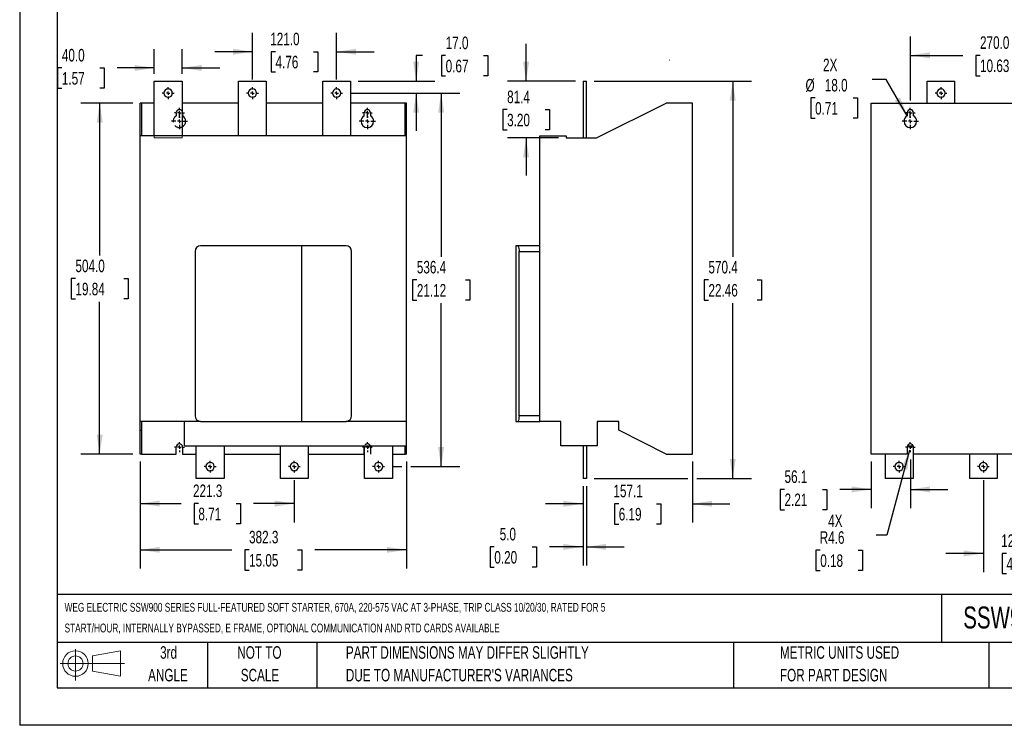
# Model space of a CAD drawing. Header units: millimetres. Extents: x 0 to 2375, y 0 to 1835.
# Tile 1 of 3: x 0 to 1414, y 0 to 1013. Entities that reach past the tile are written whole.
import ezdxf

# ---------------------------------------------------------------- set-up
doc = ezdxf.new("R2010")
doc.units = ezdxf.units.MM
doc.header["$LTSCALE"] = 8.5
doc.linetypes.add('CENTERX2', pattern=[20.32, 12.7, -2.54, 2.54, -2.54])
doc.linetypes.add('HIDDEN', pattern=[1.905, 1.27, -0.635])
for name, color, linetype in [('CENTER', 40, 'CENTERX2'), ('HIDDEN', 102, 'HIDDEN'), ('SLD-DEFPOINTS', 7, 'Continuous')]:
    doc.layers.add(name, color=color, linetype=linetype)
doc.layers.add('DIMENSIONS', color=140, linetype='Continuous', lineweight=25)
doc.layers.add('TEXT', color=140, linetype='Continuous', lineweight=25)
doc.styles.add('SLDTEXTSTYLE0', font='TXT', dxfattribs={"width": 0.7})
doc.dimstyles.new('SLDDIMSTYLE0', dxfattribs={"dimtxt": 18.343066, "dimasz": 28.067, "dimexe": 0, "dimexo": 0.0625, "dimgap": 4.585767, "dimtad": 0, "dimtih": 1, "dimtoh": 1, "dimrnd": 1e-09, "dimzin": 4, "dimdsep": 46, "dimtxsty": 'SLDTEXTSTYLE0', "dimsah": 1, "dimcen": 0.09, "dimadec": 0, "dimazin": 1, "dimtfac": 1, "dimtmove": 0, "dimatfit": 0, "dimfxl": 0, "dimfrac": 2, "dimtolj": 1, "dimtzin": 12, "dimarcsym": 0})
doc.dimstyles.new('SLDDIMSTYLE1', dxfattribs={"dimtxt": 18.343066, "dimasz": 28.067, "dimexe": 0, "dimexo": 0.0625, "dimgap": 4.585767, "dimtad": 0, "dimtih": 1, "dimtoh": 1, "dimrnd": 1e-09, "dimzin": 4, "dimdsep": 46, "dimtxsty": 'SLDTEXTSTYLE0', "dimsah": 1, "dimcen": 0.09, "dimadec": 0, "dimazin": 1, "dimtfac": 1, "dimtofl": 0, "dimtmove": 0, "dimatfit": 3, "dimfxl": 0, "dimfrac": 2, "dimtolj": 1, "dimtzin": 12, "dimarcsym": 0})
doc.dimstyles.new('SLDDIMSTYLE2', dxfattribs={"dimtxt": 18.343066, "dimasz": 28.067, "dimexe": 0, "dimexo": 0.0625, "dimgap": 4.585767, "dimtad": 0, "dimtih": 1, "dimtoh": 1, "dimrnd": 1e-09, "dimzin": 12, "dimdsep": 46, "dimtxsty": 'SLDTEXTSTYLE0', "dimsah": 1, "dimcen": 0.09, "dimadec": 0, "dimazin": 3, "dimtfac": 1, "dimtofl": 0, "dimtmove": 0, "dimatfit": 3, "dimfxl": 0, "dimfrac": 2, "dimtolj": 1, "dimtzin": 12, "dimarcsym": 0})
doc.dimstyles.new('SLDDIMSTYLE3', dxfattribs={"dimtxt": 18.343066, "dimasz": 28.067, "dimexe": 0, "dimexo": 0.0625, "dimgap": 4.585767, "dimtad": 0, "dimtih": 1, "dimtoh": 1, "dimrnd": 1e-09, "dimzin": 12, "dimdsep": 46, "dimtxsty": 'SLDTEXTSTYLE0', "dimsah": 1, "dimcen": 0.09, "dimadec": 0, "dimazin": 3, "dimtfac": 1, "dimtmove": 0, "dimatfit": 0, "dimfxl": 0, "dimfrac": 2, "dimtolj": 1, "dimtzin": 12, "dimarcsym": 0})
doc.dimstyles.new('SLDDIMSTYLE4', dxfattribs={"dimtxt": 18.343066, "dimasz": 28.067, "dimexe": 0, "dimexo": 0.0625, "dimgap": 4.585767, "dimtad": 0, "dimtih": 1, "dimtoh": 1, "dimrnd": 1e-09, "dimzin": 12, "dimdsep": 46, "dimtxsty": 'SLDTEXTSTYLE0', "dimsah": 1, "dimcen": 0, "dimadec": 0, "dimazin": 3, "dimtfac": 1, "dimtofl": 0, "dimtmove": 0, "dimatfit": 3, "dimfxl": 0, "dimfrac": 2, "dimtolj": 1, "dimtzin": 12, "dimarcsym": 0})
doc.dimstyles.new('SLDDIMSTYLE5', dxfattribs={"dimtxt": 18.343066, "dimasz": 28.067, "dimexe": 0, "dimexo": 0.0625, "dimgap": 4.585767, "dimtad": 0, "dimtih": 1, "dimtoh": 1, "dimrnd": 1e-09, "dimzin": 4, "dimdsep": 46, "dimtxsty": 'SLDTEXTSTYLE0', "dimsah": 1, "dimcen": 0, "dimadec": 0, "dimazin": 1, "dimtfac": 1, "dimtofl": 0, "dimtmove": 0, "dimatfit": 3, "dimfxl": 0, "dimfrac": 2, "dimtolj": 1, "dimtzin": 12, "dimarcsym": 0})

# ---------------------------------------------------------------- blocks, each defined once
blk = doc.blocks.new('Block11')
at = {"color": 7, "linetype": 'Continuous', "lineweight": 18}
for p, q in [((22, 45.1), (22, 0)), ((46.6, 35.4), (86.5, 42.8)), ((86.5, 42.8), (86.5, 6.2)), ((46.6, 13.6), (46.6, 35.4)), ((0, 24.5), (92.4, 24.5)), ((46.6, 13.6), (86.5, 6.2))]:
    blk.add_line(p, q, dxfattribs=at)
for radius in [18.3, 10.9]:
    blk.add_circle((22, 24.5), radius, dxfattribs=at)
blk = doc.blocks.new('Block12')
at = {"layer": 'SLD-DEFPOINTS'}
blk.add_blockref('Block11', (0, 0), dxfattribs=at)
blk = doc.blocks.new('SW_NOTE_0')
at = {"layer": 'TEXT', "color": 0, "linetype": 'CENTERX2', "lineweight": 18, "char_height": 12.689, "attachment_point": 1, "style": 'SLDTEXTSTYLE0'}
for s, insert in [('WEG ELECTRIC SSW900 SERIES FULL-FEATURED SOFT STARTER, 670A, 220-575 VAC AT 3-PHASE, TRIP CLASS 10/20/30, RATED FOR 5', (0, 16.4)), ('START/HOUR, INTERNALLY BYPASSED, E FRAME, OPTIONAL COMMUNICATION AND RTD CARDS AVAILABLE', (0, -13.3))]:
    blk.add_mtext(s, dxfattribs=dict(at, insert=insert))
blk = doc.blocks.new('SW_NOTE_0_3')
at = {"layer": 'TEXT', "color": 0, "linetype": 'CENTERX2', "lineweight": 18, "char_height": 17.992, "attachment_point": 1, "style": 'SLDTEXTSTYLE0'}
for s, insert in [('PART DIMENSIONS MAY DIFFER SLIGHTLY', (0, 23.2)), ("DUE TO MANUFACTURER'S VARIANCES", (0, -9.3))]:
    blk.add_mtext(s, dxfattribs=dict(at, insert=insert))
blk = doc.blocks.new('SW_NOTE_0_4')
at = {"layer": 'TEXT', "color": 0, "linetype": 'CENTERX2', "lineweight": 18, "char_height": 17.99, "attachment_point": 2, "style": 'SLDTEXTSTYLE0'}
for s, insert in [('NOT TO', (44.7, 23.2)), ('SCALE', (45.5, -9.3))]:
    blk.add_mtext(s, dxfattribs=dict(at, insert=insert))
blk = doc.blocks.new('SW_NOTE_0_5')
at = {"layer": 'TEXT', "color": 0, "linetype": 'CENTERX2', "lineweight": 18, "char_height": 17.99, "attachment_point": 2, "style": 'SLDTEXTSTYLE0'}
for s, insert in [('3rd', (19.7, 23.2)), ('ANGLE', (18.8, -9.3))]:
    blk.add_mtext(s, dxfattribs=dict(at, insert=insert))
blk = doc.blocks.new('SW_NOTE_0_6')
at = {"layer": 'TEXT', "color": 0, "linetype": 'CENTERX2', "lineweight": 18, "char_height": 17.992, "attachment_point": 1, "style": 'SLDTEXTSTYLE0'}
for s, insert in [('METRIC UNITS USED', (0, 23.2)), ('FOR PART DESIGN', (0, -9.3))]:
    blk.add_mtext(s, dxfattribs=dict(at, insert=insert))
blk = doc.blocks.new('_D')
at = {"layer": 'DIMENSIONS'}
for p, q in [((193.3, 935.7), (193.3, 971.1)), ((233.3, 935.7), (233.3, 971.1)), ((60.6, 944.1), (54.4, 944.1)), ((54.4, 944.1), (54.4, 914.9)), ((115.1, 944.1), (121.2, 944.1)), ((121.2, 944.1), (121.2, 914.9)), ((193.3, 944.1), (139.9, 944.1)), ((233.3, 944.1), (287.3, 944.1)), ((54.4, 914.9), (60.6, 914.9)), ((121.2, 914.9), (115.1, 914.9))]:
    blk.add_line(p, q, dxfattribs=at)
for points in [[(193.3, 944.1), (165.2, 948.4), (165.2, 939.8)], [(233.3, 944.1), (261.3, 939.8), (261.3, 948.4)]]:
    blk.add_solid(points, dxfattribs=at)
at = {"layer": 'DIMENSIONS', "char_height": 17.99, "attachment_point": 1, "style": 'SLDTEXTSTYLE0'}
for s, insert in [('40.0', (60.6, 971.4)), ('1.57', (60.6, 938.1))]:
    blk.add_mtext(s, dxfattribs=dict(at, insert=insert))
blk = doc.blocks.new('_D_1')
at = {"layer": 'DIMENSIONS'}
for p, q in [((162.5, 893.5), (88, 893.5)), ((114.9, 893.5), (114.9, 674.8)), ((80.1, 641.5), (73.9, 641.5)), ((73.9, 641.5), (73.9, 612.4)), ((149.8, 641.5), (156, 641.5)), ((156, 641.5), (156, 612.4)), ((73.9, 612.4), (80.1, 612.4)), ((114.9, 389.5), (114.9, 608.3)), ((156, 612.4), (149.8, 612.4)), ((162.5, 389.5), (88, 389.5))]:
    blk.add_line(p, q, dxfattribs=at)
for points in [[(114.9, 893.5), (110.6, 865.5), (119.3, 865.5)], [(114.9, 389.5), (119.3, 417.6), (110.6, 417.6)]]:
    blk.add_solid(points, dxfattribs=at)
at = {"layer": 'DIMENSIONS', "char_height": 17.99, "attachment_point": 1, "style": 'SLDTEXTSTYLE0'}
for s, insert in [('504.0', (80.1, 668.8)), ('19.84', (80.1, 635.6))]:
    blk.add_mtext(s, dxfattribs=dict(at, insert=insert))
blk = doc.blocks.new('_D_2')
at = {"layer": 'DIMENSIONS'}
for p, q in [((173.3, 378.7), (173.3, 225)), ((555.5, 378.7), (555.5, 225)), ((173.3, 252), (304.7, 252)), ((329.5, 252), (323.4, 252)), ((323.4, 252), (323.4, 222.8)), ((399.3, 252), (405.4, 252)), ((405.4, 252), (405.4, 222.8)), ((555.5, 252), (424.1, 252)), ((323.4, 222.8), (329.5, 222.8)), ((405.4, 222.8), (399.3, 222.8))]:
    blk.add_line(p, q, dxfattribs=at)
for points in [[(173.3, 252), (201.3, 247.7), (201.3, 256.3)], [(555.5, 252), (527.5, 256.3), (527.5, 247.7)]]:
    blk.add_solid(points, dxfattribs=at)
at = {"layer": 'DIMENSIONS', "char_height": 17.99, "attachment_point": 1, "style": 'SLDTEXTSTYLE0'}
for s, insert in [('382.3', (329.5, 279.3)), ('15.05', (329.5, 246))]:
    blk.add_mtext(s, dxfattribs=dict(at, insert=insert))
blk = doc.blocks.new('_D_3')
at = {"layer": 'DIMENSIONS'}
for p, q in [((474.6, 907.9), (632.4, 907.9)), ((605.4, 907.9), (605.4, 673)), ((570.5, 639.7), (564.3, 639.7)), ((564.3, 639.7), (564.3, 610.6)), ((640.3, 639.7), (646.4, 639.7)), ((646.4, 639.7), (646.4, 610.6)), ((564.3, 610.6), (570.5, 610.6)), ((646.4, 610.6), (640.3, 610.6)), ((605.4, 371.5), (605.4, 606.5)), ((534.9, 371.5), (549.1, 371.5)), ((562, 371.5), (632.4, 371.5))]:
    blk.add_line(p, q, dxfattribs=at)
for points in [[(605.4, 907.9), (601.1, 879.9), (609.7, 879.9)], [(605.4, 371.5), (609.7, 399.6), (601.1, 399.6)]]:
    blk.add_solid(points, dxfattribs=at)
at = {"layer": 'DIMENSIONS', "char_height": 17.99, "attachment_point": 1, "style": 'SLDTEXTSTYLE0'}
for s, insert in [('536.4', (570.5, 667)), ('21.12', (570.5, 633.8))]:
    blk.add_mtext(s, dxfattribs=dict(at, insert=insert))
blk = doc.blocks.new('_D_4')
at = {"layer": 'DIMENSIONS'}
for p, q in [((334.3, 927.3), (334.3, 994.4)), ((455.3, 927.3), (455.3, 994.4)), ((334.3, 967.4), (280.3, 967.4)), ((367.5, 967.4), (361.4, 967.4)), ((361.4, 967.4), (361.4, 938.3)), ((422, 967.4), (428.2, 967.4)), ((428.2, 967.4), (428.2, 938.3)), ((455.3, 967.4), (509.3, 967.4)), ((361.4, 938.3), (367.5, 938.3)), ((428.2, 938.3), (422, 938.3))]:
    blk.add_line(p, q, dxfattribs=at)
for points in [[(334.3, 967.4), (306.2, 971.7), (306.2, 963.1)], [(455.3, 967.4), (483.3, 963.1), (483.3, 971.7)]]:
    blk.add_solid(points, dxfattribs=at)
at = {"layer": 'DIMENSIONS', "char_height": 17.99, "attachment_point": 1, "style": 'SLDTEXTSTYLE0'}
for s, insert in [('121.0', (359.9, 994.7)), ('4.76', (367.5, 961.5))]:
    blk.add_mtext(s, dxfattribs=dict(at, insert=insert))
blk = doc.blocks.new('_D_5')
at = {"layer": 'DIMENSIONS'}
for p, q in [((578.8, 961.8), (569.5, 961.8)), ((569.5, 961.8), (569.5, 924.9)), ((611.9, 961.8), (605.7, 961.8)), ((605.7, 961.8), (605.7, 932.6)), ((666.4, 961.8), (672.5, 961.8)), ((672.5, 961.8), (672.5, 932.6)), ((486.1, 924.9), (596.5, 924.9)), ((605.7, 932.6), (611.9, 932.6)), ((672.5, 932.6), (666.4, 932.6)), ((474.6, 907.9), (596.5, 907.9)), ((569.5, 907.9), (569.5, 854))]:
    blk.add_line(p, q, dxfattribs=at)
for points in [[(569.5, 924.9), (573.8, 953), (565.2, 953)], [(569.5, 907.9), (565.2, 879.9), (573.8, 879.9)]]:
    blk.add_solid(points, dxfattribs=at)
at = {"layer": 'DIMENSIONS', "char_height": 17.99, "attachment_point": 1, "style": 'SLDTEXTSTYLE0'}
for s, insert in [('17.0', (611.9, 989.1)), ('0.67', (611.9, 955.8))]:
    blk.add_mtext(s, dxfattribs=dict(at, insert=insert))
blk = doc.blocks.new('_D_6')
at = {"layer": 'DIMENSIONS'}
for p, q in [((173.3, 378.7), (173.3, 291.5)), ((394.5, 352.2), (394.5, 291.5)), ((173.3, 318.5), (231.8, 318.5)), ((256.7, 318.5), (250.5, 318.5)), ((250.5, 318.5), (250.5, 289.3)), ((311.2, 318.5), (317.3, 318.5)), ((317.3, 318.5), (317.3, 289.3)), ((394.5, 318.5), (336, 318.5)), ((250.5, 289.3), (256.7, 289.3)), ((317.3, 289.3), (311.2, 289.3))]:
    blk.add_line(p, q, dxfattribs=at)
for points in [[(173.3, 318.5), (201.3, 314.1), (201.3, 322.8)], [(394.5, 318.5), (366.5, 322.8), (366.5, 314.1)]]:
    blk.add_solid(points, dxfattribs=at)
at = {"layer": 'DIMENSIONS', "char_height": 17.99, "attachment_point": 1, "style": 'SLDTEXTSTYLE0'}
for s, insert in [('221.3', (249, 345.8)), ('8.71', (256.7, 312.5))]:
    blk.add_mtext(s, dxfattribs=dict(at, insert=insert))
blk = doc.blocks.new('SW_CENTERMARKSYMBOL_0')
at = {"layer": 'CENTER', "color": 0}
for p, q in [((-5.08, 0), (-7.14, 0)), ((0, 0), (-2.54, 0)), ((0, 5.08), (0, 7.14)), ((0, 0), (0, 2.54)), ((0, 0), (0, -2.54)), ((0, 0), (2.54, 0)), ((5.08, 0), (7.14, 0)), ((0, -5.08), (0, -7.14))]:
    blk.add_line(p, q, dxfattribs=at)
blk = doc.blocks.new('SW_CENTERMARKSYMBOL_1')
at = {"layer": 'CENTER', "color": 0}
for p, q in [((-5.08, 0), (-11.54, 0)), ((0, 0), (-2.54, 0)), ((0, 5.08), (0, 11.54)), ((0, 0), (0, 2.54)), ((0, 0), (0, -2.54)), ((0, 0), (2.54, 0)), ((5.08, 0), (11.54, 0)), ((0, -5.08), (0, -11.54))]:
    blk.add_line(p, q, dxfattribs=at)
blk = doc.blocks.new('SW_CENTERMARKSYMBOL_2')
at = {"layer": 'CENTER', "color": 0}
for p, q in [((-5.08, 0), (-8.54, 0)), ((0, 0), (-2.54, 0)), ((0, 5.08), (0, 8.54)), ((0, 0), (0, 2.54)), ((0, 0), (0, -2.54)), ((0, 0), (2.54, 0)), ((5.08, 0), (8.54, 0)), ((0, -5.08), (0, -8.54))]:
    blk.add_line(p, q, dxfattribs=at)
blk = doc.blocks.new('SW_CENTERMARKSYMBOL_3')
at = {"layer": 'CENTER', "color": 0}
for p, q in [((-5.08, 0), (-8.54, 0)), ((0, 0), (-2.54, 0)), ((0, 5.08), (0, 8.54)), ((0, 0), (0, 2.54)), ((0, 0), (0, -2.54)), ((0, 0), (2.54, 0)), ((5.08, 0), (8.54, 0)), ((0, -5.08), (0, -8.54))]:
    blk.add_line(p, q, dxfattribs=at)
blk = doc.blocks.new('SW_CENTERMARKSYMBOL_4')
at = {"layer": 'CENTER', "color": 0}
for p, q in [((-5.08, 0), (-8.54, 0)), ((0, 0), (-2.54, 0)), ((0, 5.08), (0, 8.54)), ((0, 0), (0, 2.54)), ((0, 0), (0, -2.54)), ((0, 0), (2.54, 0)), ((5.08, 0), (8.54, 0)), ((0, -5.08), (0, -8.54))]:
    blk.add_line(p, q, dxfattribs=at)
blk = doc.blocks.new('SW_CENTERMARKSYMBOL_5')
at = {"layer": 'CENTER', "color": 0}
for p, q in [((-5.08, 0), (-7.14, 0)), ((0, 0), (-2.54, 0)), ((0, 5.08), (0, 7.14)), ((0, 0), (0, 2.54)), ((0, 0), (0, -2.54)), ((0, 0), (2.54, 0)), ((5.08, 0), (7.14, 0)), ((0, -5.08), (0, -7.14))]:
    blk.add_line(p, q, dxfattribs=at)
blk = doc.blocks.new('SW_CENTERMARKSYMBOL_6')
at = {"layer": 'CENTER', "color": 0}
for p, q in [((-5.08, 0), (-8.54, 0)), ((0, 0), (-2.54, 0)), ((0, 5.08), (0, 8.54)), ((0, 0), (0, 2.54)), ((0, 0), (0, -2.54)), ((0, 0), (2.54, 0)), ((5.08, 0), (8.54, 0)), ((0, -5.08), (0, -8.54))]:
    blk.add_line(p, q, dxfattribs=at)
blk = doc.blocks.new('SW_CENTERMARKSYMBOL_7')
at = {"layer": 'CENTER', "color": 0}
for p, q in [((-5.08, 0), (-8.54, 0)), ((0, 0), (-2.54, 0)), ((0, 5.08), (0, 8.54)), ((0, 0), (0, 2.54)), ((0, 0), (0, -2.54)), ((0, 0), (2.54, 0)), ((5.08, 0), (8.54, 0)), ((0, -5.08), (0, -8.54))]:
    blk.add_line(p, q, dxfattribs=at)
blk = doc.blocks.new('SW_CENTERMARKSYMBOL_8')
at = {"layer": 'CENTER', "color": 0}
for p, q in [((-5.08, 0), (-8.54, 0)), ((0, 0), (-2.54, 0)), ((0, 5.08), (0, 8.54)), ((0, 0), (0, 2.54)), ((0, 0), (0, -2.54)), ((0, 0), (2.54, 0)), ((5.08, 0), (8.54, 0)), ((0, -5.08), (0, -8.54))]:
    blk.add_line(p, q, dxfattribs=at)
blk = doc.blocks.new('SW_CENTERMARKSYMBOL_9')
at = {"layer": 'CENTER', "color": 0}
for p, q in [((-5.08, 0), (-11.54, 0)), ((0, 0), (-2.54, 0)), ((0, 5.08), (0, 11.54)), ((0, 0), (0, 2.54)), ((0, 0), (0, -2.54)), ((0, 0), (2.54, 0)), ((5.08, 0), (11.54, 0)), ((0, -5.08), (0, -11.54))]:
    blk.add_line(p, q, dxfattribs=at)
blk = doc.blocks.new('SW_CENTERMARKSYMBOL_10')
at = {"layer": 'CENTER', "color": 0}
for p, q in [((-5.08, 0), (-7.14, 0)), ((0, 0), (-2.54, 0)), ((0, 5.08), (0, 7.14)), ((0, 0), (0, 2.54)), ((0, 0), (0, -2.54)), ((0, 0), (2.54, 0)), ((5.08, 0), (7.14, 0)), ((0, -5.08), (0, -7.14))]:
    blk.add_line(p, q, dxfattribs=at)
blk = doc.blocks.new('SW_CENTERMARKSYMBOL_11')
at = {"layer": 'CENTER', "color": 0}
for p, q in [((-5.08, 0), (-7.14, 0)), ((0, 0), (-2.54, 0)), ((0, 5.08), (0, 7.14)), ((0, 0), (0, 2.54)), ((0, 0), (0, -2.54)), ((0, 0), (2.54, 0)), ((5.08, 0), (7.14, 0)), ((0, -5.08), (0, -7.14))]:
    blk.add_line(p, q, dxfattribs=at)
blk = doc.blocks.new('_D_7')
at = {"layer": 'DIMENSIONS'}
for p, q in [((966.3, 378.7), (966.3, 291.2)), ((809.2, 343.7), (809.2, 291.2)), ((809.2, 318.2), (755.2, 318.2)), ((860.5, 318.2), (854.3, 318.2)), ((854.3, 318.2), (854.3, 289)), ((915, 318.2), (921.2, 318.2)), ((921.2, 318.2), (921.2, 289)), ((966.3, 318.2), (1020.3, 318.2)), ((854.3, 289), (860.5, 289)), ((921.2, 289), (915, 289))]:
    blk.add_line(p, q, dxfattribs=at)
for points in [[(809.2, 318.2), (781.1, 322.5), (781.1, 313.9)], [(966.3, 318.2), (994.4, 313.9), (994.4, 322.5)]]:
    blk.add_solid(points, dxfattribs=at)
at = {"layer": 'DIMENSIONS', "char_height": 17.99, "attachment_point": 1, "style": 'SLDTEXTSTYLE0'}
for s, insert in [('157.1', (852.9, 345.5)), ('6.19', (860.5, 312.2))]:
    blk.add_mtext(s, dxfattribs=dict(at, insert=insert))
blk = doc.blocks.new('_D_8')
at = {"layer": 'DIMENSIONS'}
for p, q in [((825, 924.9), (1051.3, 924.9)), ((1024.3, 924.9), (1024.3, 673)), ((989.4, 639.7), (983.3, 639.7)), ((983.3, 639.7), (983.3, 610.6)), ((1059.2, 639.7), (1065.4, 639.7)), ((1065.4, 639.7), (1065.4, 610.6)), ((983.3, 610.6), (989.4, 610.6)), ((1065.4, 610.6), (1059.2, 610.6)), ((1024.3, 354.5), (1024.3, 606.5)), ((825, 354.5), (959.8, 354.5)), ((972.8, 354.5), (1051.3, 354.5))]:
    blk.add_line(p, q, dxfattribs=at)
for points in [[(1024.3, 924.9), (1020, 896.9), (1028.6, 896.9)], [(1024.3, 354.5), (1028.6, 382.6), (1020, 382.6)]]:
    blk.add_solid(points, dxfattribs=at)
at = {"layer": 'DIMENSIONS', "char_height": 17.99, "attachment_point": 1, "style": 'SLDTEXTSTYLE0'}
for s, insert in [('570.4', (989.4, 667)), ('22.46', (989.4, 633.8))]:
    blk.add_mtext(s, dxfattribs=dict(at, insert=insert))
blk = doc.blocks.new('_D_9')
at = {"layer": 'DIMENSIONS'}
for p, q in [((727.4, 924.9), (727.4, 978.9)), ((798.4, 924.9), (700.5, 924.9)), ((700.2, 884.2), (694, 884.2)), ((694, 884.2), (694, 855.1)), ((754.7, 884.2), (760.9, 884.2)), ((760.9, 884.2), (760.9, 855.1)), ((694, 855.1), (700.2, 855.1)), ((760.9, 855.1), (754.7, 855.1)), ((774, 843.5), (700.5, 843.5)), ((727.4, 843.5), (727.4, 789.6))]:
    blk.add_line(p, q, dxfattribs=at)
for points in [[(727.4, 924.9), (731.8, 953), (723.1, 953)], [(727.4, 843.5), (723.1, 815.5), (731.8, 815.5)]]:
    blk.add_solid(points, dxfattribs=at)
at = {"layer": 'DIMENSIONS', "char_height": 17.99, "attachment_point": 1, "style": 'SLDTEXTSTYLE0'}
for s, insert in [('81.4', (700.2, 911.5)), ('3.20', (700.2, 878.3))]:
    blk.add_mtext(s, dxfattribs=dict(at, insert=insert))
blk = doc.blocks.new('_D_10')
at = {"layer": 'DIMENSIONS'}
for p, q in [((809.2, 343.7), (809.2, 229.3)), ((814.2, 343.7), (814.2, 229.3)), ((681.8, 256.3), (675.7, 256.3)), ((675.7, 256.3), (675.7, 227.1)), ((736.4, 256.3), (742.5, 256.3)), ((742.5, 256.3), (742.5, 227.1)), ((809.2, 256.3), (761.2, 256.3)), ((814.2, 256.3), (868.2, 256.3)), ((675.7, 227.1), (681.8, 227.1)), ((742.5, 227.1), (736.4, 227.1))]:
    blk.add_line(p, q, dxfattribs=at)
for points in [[(809.2, 256.3), (781.1, 260.6), (781.1, 251.9)], [(814.2, 256.3), (842.3, 251.9), (842.3, 260.6)]]:
    blk.add_solid(points, dxfattribs=at)
at = {"layer": 'DIMENSIONS', "char_height": 17.99, "attachment_point": 1, "style": 'SLDTEXTSTYLE0'}
for s, insert in [('5.0', (689.5, 283.6)), ('0.20', (681.8, 250.3))]:
    blk.add_mtext(s, dxfattribs=dict(at, insert=insert))
blk = doc.blocks.new('_D_14')
at = {"layer": 'DIMENSIONS'}
for p, q in [((1279.4, 897.5), (1279.4, 989.2)), ((1549.4, 897.5), (1549.4, 989.2)), ((1279.4, 962.2), (1354.6, 962.2)), ((1379.5, 962.2), (1373.3, 962.2)), ((1373.3, 962.2), (1373.3, 933)), ((1449.2, 962.2), (1455.4, 962.2)), ((1455.4, 962.2), (1455.4, 933)), ((1549.4, 962.2), (1474.1, 962.2)), ((1373.3, 933), (1379.5, 933)), ((1455.4, 933), (1449.2, 933))]:
    blk.add_line(p, q, dxfattribs=at)
for points in [[(1279.4, 962.2), (1307.4, 957.9), (1307.4, 966.5)], [(1549.4, 962.2), (1521.3, 966.5), (1521.3, 957.9)]]:
    blk.add_solid(points, dxfattribs=at)
at = {"layer": 'DIMENSIONS', "char_height": 17.99, "attachment_point": 1, "style": 'SLDTEXTSTYLE0'}
for s, insert in [('270.0', (1379.5, 989.5)), ('10.63', (1379.5, 956.2))]:
    blk.add_mtext(s, dxfattribs=dict(at, insert=insert))
blk = doc.blocks.new('_D_18')
at = {"layer": 'DIMENSIONS'}
for p, q in [((1384.3, 352.2), (1384.3, 219.9)), ((1505.3, 352.2), (1505.3, 292.7)), ((1505.3, 279.7), (1505.3, 219.9)), ((1384.3, 246.9), (1330.3, 246.9)), ((1417.5, 246.9), (1411.3, 246.9)), ((1411.3, 246.9), (1411.3, 217.8)), ((1472, 246.9), (1478.2, 246.9)), ((1478.2, 246.9), (1478.2, 217.8)), ((1505.3, 246.9), (1559.2, 246.9)), ((1411.3, 217.8), (1417.5, 217.8)), ((1478.2, 217.8), (1472, 217.8))]:
    blk.add_line(p, q, dxfattribs=at)
for points in [[(1384.3, 246.9), (1356.2, 251.2), (1356.2, 242.6)], [(1505.3, 246.9), (1533.3, 242.6), (1533.3, 251.2)]]:
    blk.add_solid(points, dxfattribs=at)
at = {"layer": 'DIMENSIONS', "char_height": 17.99, "attachment_point": 1, "style": 'SLDTEXTSTYLE0'}
for s, insert in [('121.0', (1409.9, 274.2)), ('4.76', (1417.5, 240.9))]:
    blk.add_mtext(s, dxfattribs=dict(at, insert=insert))
blk = doc.blocks.new('_D_19')
at = {"layer": 'DIMENSIONS'}
for p, q in [((1223.3, 378.7), (1223.3, 311.8)), ((1279.4, 381.6), (1279.4, 311.8)), ((1098.7, 338.8), (1092.5, 338.8)), ((1092.5, 338.8), (1092.5, 309.7)), ((1153.2, 338.8), (1159.4, 338.8)), ((1159.4, 338.8), (1159.4, 309.7)), ((1223.3, 338.8), (1178.1, 338.8)), ((1279.4, 338.8), (1333.3, 338.8)), ((1092.5, 309.7), (1098.7, 309.7)), ((1159.4, 309.7), (1153.2, 309.7))]:
    blk.add_line(p, q, dxfattribs=at)
for points in [[(1223.3, 338.8), (1195.2, 343.1), (1195.2, 334.5)], [(1279.4, 338.8), (1307.4, 334.5), (1307.4, 343.1)]]:
    blk.add_solid(points, dxfattribs=at)
at = {"layer": 'DIMENSIONS', "char_height": 17.99, "attachment_point": 1, "style": 'SLDTEXTSTYLE0'}
for s, insert in [('56.1', (1098.7, 366.1)), ('2.21', (1098.7, 332.9))]:
    blk.add_mtext(s, dxfattribs=dict(at, insert=insert))
blk = doc.blocks.new('_D_20')
at = {"layer": 'DIMENSIONS'}
for p, q in [((1278.2, 395.1), (1245.4, 272.9)), ((1245.4, 272.9), (1230.3, 272.9)), ((1150, 251.4), (1143.8, 251.4)), ((1143.8, 251.4), (1143.8, 222.3)), ((1204.5, 251.4), (1210.6, 251.4)), ((1210.6, 251.4), (1210.6, 222.3)), ((1143.8, 222.3), (1150, 222.3)), ((1210.6, 222.3), (1204.5, 222.3))]:
    blk.add_line(p, q, dxfattribs=at)
blk.add_solid([(1278.2, 395.1), (1266.7, 369.1), (1275.1, 366.9)], dxfattribs=at)
at = {"layer": 'DIMENSIONS', "char_height": 17.99, "attachment_point": 1, "style": 'SLDTEXTSTYLE0'}
for s, insert in [('4X', (1161.4, 302.7)), ('R4.6', (1149.2, 278.7)), ('0.18', (1150, 245.5))]:
    blk.add_mtext(s, dxfattribs=dict(at, insert=insert))
blk = doc.blocks.new('_D_22')
at = {"layer": 'DIMENSIONS'}
for p, q in [((1244.7, 927.6), (1224.5, 927.6)), ((1274.9, 875.3), (1244.7, 927.6)), ((1142.6, 901), (1136.5, 901)), ((1136.5, 901), (1136.5, 871.8)), ((1197.1, 901), (1203.3, 901)), ((1203.3, 901), (1203.3, 871.8)), ((1136.5, 871.8), (1142.6, 871.8)), ((1203.3, 871.8), (1197.1, 871.8))]:
    blk.add_line(p, q, dxfattribs=at)
blk.add_solid([(1274.9, 875.3), (1264.6, 901.8), (1257.1, 897.5)], dxfattribs=at)
at = {"layer": 'DIMENSIONS', "char_height": 17.99, "attachment_point": 1, "style": 'SLDTEXTSTYLE0'}
for s, insert in [('2X', (1154, 957.4)), ('%%c', (1128.8, 928.3)), ('18.0', (1156.5, 928.3)), ('0.71', (1142.6, 895))]:
    blk.add_mtext(s, dxfattribs=dict(at, insert=insert))
blk = doc.blocks.new('SW_CENTERMARKSYMBOL_12')
at = {"layer": 'CENTER', "color": 0}
for p, q in [((-5.08, 0), (-8.54, 0)), ((0, 0), (-2.54, 0)), ((0, 5.08), (0, 8.54)), ((0, 0), (0, 2.54)), ((0, 0), (0, -2.54)), ((0, 0), (2.54, 0)), ((5.08, 0), (8.54, 0)), ((0, -5.08), (0, -8.54))]:
    blk.add_line(p, q, dxfattribs=at)
blk = doc.blocks.new('SW_CENTERMARKSYMBOL_13')
at = {"layer": 'CENTER', "color": 0}
for p, q in [((-5.08, 0), (-8.54, 0)), ((0, 0), (-2.54, 0)), ((0, 5.08), (0, 8.54)), ((0, 0), (0, 2.54)), ((0, 0), (0, -2.54)), ((0, 0), (2.54, 0)), ((5.08, 0), (8.54, 0)), ((0, -5.08), (0, -8.54))]:
    blk.add_line(p, q, dxfattribs=at)
blk = doc.blocks.new('SW_CENTERMARKSYMBOL_20')
at = {"layer": 'CENTER', "color": 0}
for p, q in [((-5.08, 0), (-8.54, 0)), ((0, 0), (-2.54, 0)), ((0, 5.08), (0, 8.54)), ((0, 0), (0, 2.54)), ((0, 0), (0, -2.54)), ((0, 0), (2.54, 0)), ((5.08, 0), (8.54, 0)), ((0, -5.08), (0, -8.54))]:
    blk.add_line(p, q, dxfattribs=at)
blk = doc.blocks.new('SW_CENTERMARKSYMBOL_21')
at = {"layer": 'CENTER', "color": 0}
for p, q in [((-5.08, 0), (-11.54, 0)), ((0, 0), (-2.54, 0)), ((0, 5.08), (0, 11.54)), ((0, 0), (0, 2.54)), ((0, 0), (0, -2.54)), ((0, 0), (2.54, 0)), ((5.08, 0), (11.54, 0)), ((0, -5.08), (0, -11.54))]:
    blk.add_line(p, q, dxfattribs=at)
blk = doc.blocks.new('SW_CENTERMARKSYMBOL_22')
at = {"layer": 'CENTER', "color": 0}
for p, q in [((-5.08, 0), (-7.14, 0)), ((0, 0), (-2.54, 0)), ((0, 5.08), (0, 7.14)), ((0, 0), (0, 2.54)), ((0, 0), (0, -2.54)), ((0, 0), (2.54, 0)), ((5.08, 0), (7.14, 0)), ((0, -5.08), (0, -7.14))]:
    blk.add_line(p, q, dxfattribs=at)
blk = doc.blocks.new('SW_CENTERMARKSYMBOL_23')
at = {"layer": 'CENTER', "color": 0}
for p, q in [((-5.08, 0), (-7.14, 0)), ((0, 0), (-2.54, 0)), ((0, 5.08), (0, 7.14)), ((0, 0), (0, 2.54)), ((0, 0), (0, -2.54)), ((0, 0), (2.54, 0)), ((5.08, 0), (7.14, 0)), ((0, -5.08), (0, -7.14))]:
    blk.add_line(p, q, dxfattribs=at)

msp = doc.modelspace()

# ---------------------------------------------------------------- linework, layer by layer
at = {"color": 7, "linetype": 'Continuous'}
for p in [(0.021, 1835.173), (2374.921, 0.023)]:
    msp.add_line(p, (0.021, 0.023), dxfattribs=at)
for p, q in [((193.279, 846.543), (193.279, 924.943)), ((193.279, 924.943), (233.279, 924.943)), ((233.279, 924.943), (233.279, 846.543)), ((314.279, 846.543), (314.279, 924.943)), ((314.279, 924.943), (354.279, 924.943)), ((354.279, 924.943), (354.279, 846.543)), ((435.279, 846.543), (435.279, 924.943)), ((435.279, 924.943), (475.279, 924.943)), ((475.279, 924.943), (475.279, 846.543)), ((809.207, 924.943), (809.207, 843.543)), ((809.207, 924.943), (814.207, 924.943)), ((814.207, 843.543), (814.207, 924.943)), ((1303.501, 924.943), (1343.501, 924.943)), ((1303.501, 893.543), (1303.501, 924.943)), ((1343.501, 893.543), (1343.501, 924.943)), ((174.879, 893.543), (173.279, 893.543)), ((173.279, 846.543), (173.279, 893.543)), ((174.879, 893.543), (174.879, 846.543)), ((193.279, 893.543), (174.879, 893.543)), ((314.279, 893.543), (233.279, 893.543)), ((435.279, 893.543), (354.279, 893.543)), ((553.929, 893.543), (475.279, 893.543)), ((553.929, 846.543), (553.929, 893.543)), ((555.529, 893.543), (553.929, 893.543)), ((555.529, 846.543), (555.529, 893.543)), ((828.807, 843.543), (928.807, 893.543)), ((966.307, 893.543), (928.807, 893.543)), ((966.307, 389.543), (966.307, 893.543)), ((1223.251, 389.543), (1223.251, 893.543)), ((1223.251, 893.543), (1605.501, 893.543)), ((234.029, 879.543), (234.029, 875.278)), ((494.829, 875.278), (494.829, 879.543)), ((504.029, 879.543), (504.029, 875.278)), ((1274.751, 879.543), (1274.751, 875.278)), ((1283.951, 875.278), (1283.951, 879.543)), ((173.279, 436.543), (173.279, 846.543)), ((555.529, 846.543), (173.279, 846.543)), ((555.529, 436.543), (555.529, 846.543)), ((747.307, 436.543), (747.307, 846.543)), ((747.307, 846.543), (784.807, 846.543)), ((784.807, 846.543), (784.807, 843.543)), ((784.807, 843.543), (828.807, 843.543)), ((251.879, 680.543), (251.879, 444.543)), ((405.047, 688.543), (259.879, 688.543)), ((405.047, 688.543), (405.047, 436.543)), ((468.879, 688.543), (405.047, 688.543)), ((476.879, 444.543), (476.879, 680.543)), ((712.852, 688.543), (712.852, 436.543)), ((715.527, 688.543), (712.852, 688.543)), ((747.307, 688.543), (715.527, 688.543)), ((717.307, 444.543), (717.307, 680.543)), ((717.307, 680.543), (747.307, 680.543)), ((747.307, 444.543), (717.307, 444.543)), ((259.879, 436.543), (173.279, 436.543)), ((173.279, 423.655), (173.279, 436.543)), ((174.879, 436.543), (174.879, 423.655)), ((236.708, 401.543), (236.708, 436.543)), ((259.879, 436.543), (405.047, 436.543)), ((405.047, 436.543), (468.879, 436.543)), ((555.529, 436.543), (468.879, 436.543)), ((555.529, 401.543), (555.529, 436.543)), ((712.852, 436.543), (715.527, 436.543)), ((715.527, 436.543), (747.307, 436.543)), ((777.307, 436.543), (747.307, 436.543)), ((777.307, 401.543), (777.307, 436.543)), ((829.582, 436.543), (829.582, 401.543)), ((860.582, 436.543), (829.582, 436.543)), ((860.582, 423.655), (860.582, 436.543)), ((173.279, 423.655), (174.879, 423.655)), ((173.279, 389.543), (173.279, 423.655)), ((174.879, 423.655), (174.879, 389.543)), ((928.807, 389.543), (860.582, 423.655)), ((224.829, 389.543), (224.829, 399.543)), ((234.029, 399.543), (234.029, 389.543)), ((236.708, 401.543), (555.529, 401.543)), ((253.529, 354.543), (253.529, 401.543)), ((293.529, 401.543), (293.529, 354.543)), ((374.529, 354.543), (374.529, 401.543)), ((414.529, 401.543), (414.529, 354.543)), ((494.829, 389.543), (494.829, 399.543)), ((495.529, 354.543), (495.529, 401.543)), ((535.529, 401.543), (535.529, 354.543)), ((553.929, 389.543), (553.929, 401.543)), ((555.529, 389.543), (555.529, 401.543)), ((829.582, 401.543), (777.307, 401.543)), ((809.207, 401.543), (809.207, 354.543)), ((814.207, 401.543), (814.207, 354.543)), ((1274.751, 399.543), (1274.751, 389.543)), ((1275.209, 401.543), (1283.494, 401.543)), ((1283.251, 401.543), (1283.251, 354.543)), ((1283.951, 389.543), (1283.951, 399.543)), ((174.879, 389.543), (173.279, 389.543)), ((174.879, 389.543), (224.829, 389.543)), ((234.029, 389.543), (253.529, 389.543)), ((293.529, 389.543), (374.529, 389.543)), ((414.529, 389.543), (494.829, 389.543)), ((535.529, 389.543), (553.929, 389.543)), ((555.529, 389.543), (553.929, 389.543)), ((928.807, 389.543), (966.307, 389.543)), ((1274.751, 389.543), (1223.251, 389.543)), ((1243.251, 389.543), (1243.251, 354.543)), ((1544.751, 389.543), (1283.951, 389.543)), ((1364.251, 389.543), (1364.251, 354.543)), ((1404.251, 389.543), (1404.251, 354.543)), ((293.529, 354.543), (253.529, 354.543)), ((414.529, 354.543), (374.529, 354.543)), ((535.529, 354.543), (495.529, 354.543)), ((814.207, 354.543), (809.207, 354.543)), ((1283.251, 354.543), (1243.251, 354.543)), ((1404.251, 354.543), (1364.251, 354.543))]:
    msp.add_line(p, q)
at = {"color": 179, "linetype": 'Continuous', "lineweight": 18}
for p, q in [((233.279, 924.943), (193.279, 924.943)), ((193.279, 924.943), (193.279, 843.543)), ((233.279, 843.543), (233.279, 924.943)), ((193.279, 843.543), (233.279, 843.543))]:
    msp.add_line(p, q, dxfattribs=at)
at = {"flags": 128}
for points in [[(715.527, 688.543), (716.074, 688.075), (716.603, 686.723), (717.027, 684.64), (717.268, 682.111), (717.307, 680.543)], [(717.307, 444.543), (717.199, 441.951), (716.897, 439.652), (716.449, 437.863), (715.916, 436.782), (715.527, 436.543)], [(494.829, 399.543), (495.015, 400.839), (495.287, 401.543)]]:
    msp.add_lwpolyline(points, dxfattribs=at)
for centre, radius, start, end in [((213.279, 907.943), 6, 0, 180), ((213.279, 907.943), 6, 180, 0), ((334.279, 907.943), 6, 0, 180), ((334.279, 907.943), 6, 180, 0), ((455.279, 907.943), 6, 0, 180), ((455.279, 907.943), 6, 180, 0), ((1323.501, 907.943), 6, 0, 180), ((1323.501, 907.943), 6, 180, 0), ((229.429, 879.543), 4.6, 0, 33.179882), ((499.429, 879.543), 4.6, 0, 180), ((1279.351, 879.543), 4.6, 0, 180), ((229.429, 867.543), 9, 295.326615, 0), ((229.429, 867.543), 9, 0, 59.262131), ((499.429, 867.543), 9, 120.737869, 180), ((499.429, 867.543), 9, 180, 0), ((499.429, 867.543), 9, 0, 59.262131), ((1279.351, 867.543), 9, 120.737869, 180), ((1279.351, 867.543), 9, 180, 0), ((1279.351, 867.543), 9, 0, 59.262131), ((259.879, 680.543), 8, 90, 180), ((468.879, 680.543), 8, 0, 90), ((259.879, 444.543), 8, 180, 270), ((468.879, 444.543), 8, 270, 0), ((229.429, 399.543), 4.6, 0, 180), ((1279.351, 399.543), 4.6, 0, 180), ((273.529, 371.543), 6, 0, 180), ((273.529, 371.543), 6, 180, 0), ((394.529, 371.543), 6, 0, 180), ((394.529, 371.543), 6, 180, 0), ((515.529, 371.543), 6, 0, 180), ((515.529, 371.543), 6, 180, 0), ((1263.251, 371.543), 6, 0, 180), ((1263.251, 371.543), 6, 180, 0), ((1384.251, 371.543), 6, 0, 180), ((1384.251, 371.543), 6, 180, 0)]:
    msp.add_arc(centre, radius, start, end)
at = {"color": 179, "linetype": 'Continuous', "lineweight": 18}
msp.add_open_spline([(933.555, 955.58), (933.555, 955.575), (933.555, 955.565), (933.555, 955.551), (933.558, 955.517), (933.567, 955.475), (933.588, 955.427), (933.612, 955.388), (933.644, 955.351), (933.682, 955.319), (933.721, 955.296), (933.748, 955.285), (933.762, 955.281), (933.765, 955.28), (933.767, 955.279), (933.769, 955.278), (933.77, 955.278), (933.771, 955.278), (933.771, 955.278), (933.772, 955.278), (933.772, 955.277), (933.773, 955.277), (933.774, 955.277), (933.775, 955.277), (933.776, 955.276), (933.777, 955.276), (933.777, 955.276), (933.777, 955.276)], degree=3, knots=[0, 0, 0, 0, 0.03115699, 0.06166345, 0.09144467, 0.25136336, 0.33894111, 0.4301017, 0.54245386, 0.65575371, 0.74967971, 0.83374739, 0.84170996, 0.84568223, 0.84970995, 0.85520595, 0.86160475, 0.86261545, 0.86448506, 0.86736926, 0.87128764, 0.88225248, 0.89740457, 0.91985904, 0.96382699, 0.98122726, 1, 1, 1, 1], dxfattribs=at)
at = {"layer": 'HIDDEN'}
for p, q in [((224.829, 879.543), (224.829, 875.278)), ((494.829, 389.543), (494.829, 399.543)), ((504.029, 399.543), (504.029, 389.543))]:
    msp.add_line(p, q, dxfattribs=at)
for centre, radius, start, end in [((229.429, 879.543), 4.6, 33.179882, 180), ((229.429, 867.543), 9, 120.737869, 295.326615), ((499.429, 399.543), 4.6, 0, 180)]:
    msp.add_arc(centre, radius, start, end, dxfattribs=at)
at = {"layer": 'TEXT'}
for p, q in [((53.975, 1781.175), (53.975, 53.975)), ((2320.925, 188.072), (53.975, 188.072)), ((1323.951, 188.072), (1323.951, 118.745)), ((2320.925, 118.745), (53.975, 118.745)), ((269.875, 118.745), (269.875, 53.975)), ((426.799, 118.745), (426.799, 53.975)), ((1025.495, 118.745), (1025.495, 53.975)), ((1392.132, 118.745), (1392.132, 53.975)), ((53.975, 53.975), (2320.925, 53.975))]:
    msp.add_line(p, q, dxfattribs=at)

# ---------------------------------------------------------------- block references
at = {"layer": 'CENTER'}
for name, p in [('SW_CENTERMARKSYMBOL_4', (213.279, 907.943)), ('SW_CENTERMARKSYMBOL_3', (334.279, 907.943)), ('SW_CENTERMARKSYMBOL_2', (455.279, 907.943)), ('SW_CENTERMARKSYMBOL_20', (1323.501, 907.943)), ('SW_CENTERMARKSYMBOL_9', (229.429, 867.543)), ('SW_CENTERMARKSYMBOL_10', (229.429, 879.543)), ('SW_CENTERMARKSYMBOL_1', (499.429, 867.543)), ('SW_CENTERMARKSYMBOL_0', (499.429, 879.543)), ('SW_CENTERMARKSYMBOL_21', (1279.351, 867.543)), ('SW_CENTERMARKSYMBOL_22', (1279.351, 879.543)), ('SW_CENTERMARKSYMBOL_5', (229.429, 399.543)), ('SW_CENTERMARKSYMBOL_11', (499.429, 399.543)), ('SW_CENTERMARKSYMBOL_23', (1279.351, 399.543)), ('SW_CENTERMARKSYMBOL_6', (273.529, 371.543)), ('SW_CENTERMARKSYMBOL_7', (394.529, 371.543)), ('SW_CENTERMARKSYMBOL_8', (515.529, 371.543)), ('SW_CENTERMARKSYMBOL_12', (1263.251, 371.543)), ('SW_CENTERMARKSYMBOL_13', (1384.251, 371.543))]:
    msp.add_blockref(name, p, dxfattribs=at)
at = {"layer": 'SLD-DEFPOINTS'}
msp.add_blockref('Block12', (58.122, 64.208), dxfattribs=at)
at = {"layer": 'TEXT', "linetype": 'CENTERX2', "lineweight": 18}
for name, p in [('SW_NOTE_0', (64.5, 159.421)), ('SW_NOTE_0_5', (194.202, 90.401)), ('SW_NOTE_0_4', (299.686, 90.401)), ('SW_NOTE_0_3', (468.514, 90.401)), ('SW_NOTE_0_6', (1092.066, 90.401))]:
    msp.add_blockref(name, p, dxfattribs=at)

# ---------------------------------------------------------------- texts
at = {"layer": 'TEXT', "linetype": 'CENTERX2', "lineweight": 18, "insert": (1355.335, 170.617), "char_height": 31.48542, "attachment_point": 1, "style": 'SLDTEXTSTYLE0'}
msp.add_mtext('SSW900E0670T5E3B', dxfattribs=at)

# ---------------------------------------------------------------- dimensions: what is measured, and where the dimension line sits
at = {"layer": 'DIMENSIONS'}
for base, p1, p2, dimstyle, picture, middle in [((455.279, 967.418), (334.279, 916.483), (455.279, 916.483), 'SLDDIMSTYLE0', '_D_4', (394.779, 967.418)), ((1549.351, 962.168), (1279.351, 886.683), (1549.351, 886.683), 'SLDDIMSTYLE1', '_D_14', (1414.351, 962.168)), ((193.279, 944.078), (233.279, 924.943), (193.279, 924.943), 'SLDDIMSTYLE0', '_D', (87.813, 944.078)), ((555.529, 251.991), (173.279, 389.543), (555.529, 389.543), 'SLDDIMSTYLE2', '_D_2', (364.404, 251.991)), ((394.529, 318.467), (173.279, 389.543), (394.529, 363.003), 'SLDDIMSTYLE2', '_D_6', (283.904, 318.467)), ((809.207, 318.2), (966.307, 389.543), (809.207, 354.543), 'SLDDIMSTYLE3', '_D_7', (887.757, 318.2)), ((1223.251, 338.828), (1279.351, 392.403), (1223.251, 389.543), 'SLDDIMSTYLE3', '_D_19', (1125.95, 338.828)), ((809.207, 256.26), (814.207, 354.543), (809.207, 354.543), 'SLDDIMSTYLE0', '_D_10', (709.101, 256.26)), ((1505.251, 246.909), (1384.251, 363.003), (1505.251, 363.003), 'SLDDIMSTYLE0', '_D_18', (1444.751, 246.909))]:
    dim = msp.add_linear_dim(base=base, p1=p1, p2=p2, dimstyle=dimstyle, dxfattribs=at)
    dim.commit()
    dim.dimension.update_dxf_attribs({"geometry": picture, "text_midpoint": middle, "dimtype": 160})
for base, p1, p2, dimstyle, picture, middle in [((569.492, 924.943), (463.819, 907.943), (475.279, 924.943), 'SLDDIMSTYLE0', '_D_5', (569.492, 961.782)), ((727.44, 924.943), (784.807, 843.543), (809.207, 924.943), 'SLDDIMSTYLE3', '_D_9', (727.44, 884.243)), ((1024.314, 354.543), (814.207, 924.943), (814.207, 354.543), 'SLDDIMSTYLE2', '_D_8', (1024.314, 639.743)), ((605.39, 371.543), (463.819, 907.943), (524.069, 371.543), 'SLDDIMSTYLE2', '_D_3', (605.39, 639.743)), ((114.942, 389.543), (173.279, 893.543), (173.279, 389.543), 'SLDDIMSTYLE1', '_D_1', (114.942, 641.543))]:
    dim = msp.add_linear_dim(base=base, p1=p1, p2=p2, angle=90, dimstyle=dimstyle, dxfattribs=at)
    dim.commit()
    dim.dimension.update_dxf_attribs({"geometry": picture, "text_midpoint": middle, "dimtype": 160})
dim = msp.add_diameter_dim_2p(p1=(1283.851, 859.748), p2=(1274.851, 875.337), text='2X\\P<>', dimstyle='SLDDIMSTYLE5', dxfattribs=at)
dim.commit()
dim.dimension.update_dxf_attribs({"geometry": '_D_22', "text_midpoint": (1169.875, 915.537), "dimtype": 163})
dim = msp.add_radius_dim(center=(1279.351, 399.543), mpoint=(1278.161, 395.099), text='4X\\P<>', dimstyle='SLDDIMSTYLE4', dxfattribs=at)
dim.commit()
dim.dimension.update_dxf_attribs({"geometry": '_D_20', "text_midpoint": (1177.216, 263.424), "dimtype": 164})

doc.saveas('drawing.dxf')
